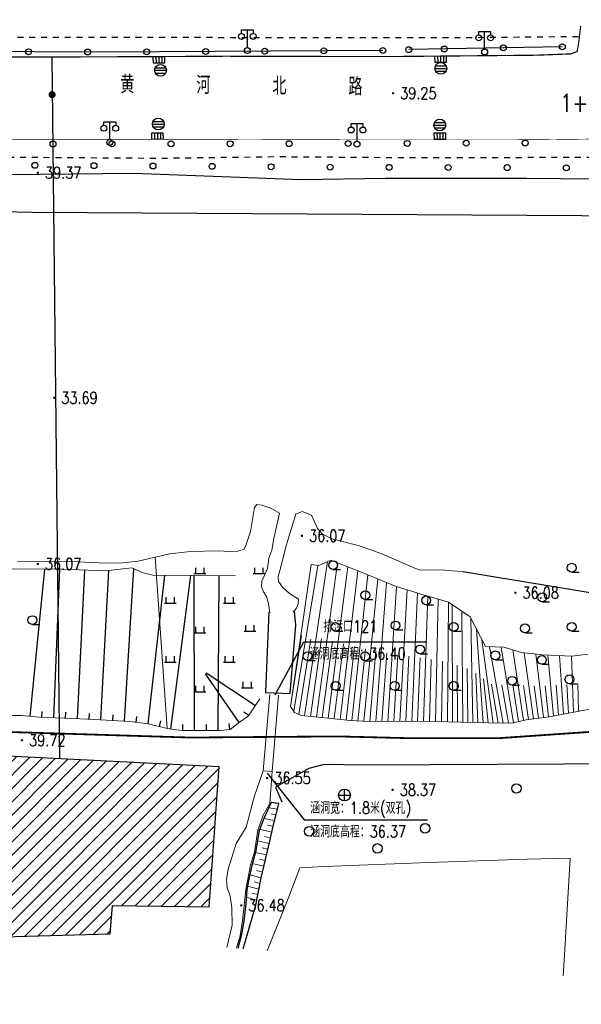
# Model space of a CAD drawing. Extents: x 39508475 to 39522402, y 3783947 to 3795549.
# Tile 57 of 256: x 39510798 to 39510893, y 3794288 to 3794455. Entities that reach past the tile are written whole.
import ezdxf
from ezdxf.enums import TextEntityAlignment as Align

# ---------------------------------------------------------------- set-up
doc = ezdxf.new("R2010")
doc.units = 0
doc.linetypes.add('X3', pattern=[5, 4, -1])
doc.linetypes.add('X6', pattern=[2, 1, -1])
doc.layers.get('0').update_dxf_attribs({"linetype": 'CONTINUOUS'})
doc.layers.add('ASSIST', color=7, linetype='CONTINUOUS', plot=False)
for name, color, linetype in [('COMPONENT', 7, 'CONTINUOUS'), ('DLDW', 14, 'CONTINUOUS'), ('DLSS', 4, 'CONTINUOUS'), ('DMTZ', 3, 'CONTINUOUS'), ('GCD', 1, 'CONTINUOUS'), ('JMD', 6, 'CONTINUOUS'), ('SXSS', 5, 'CONTINUOUS'), ('ZBTZ', 3, 'CONTINUOUS'), ('断面线', 2, 'CONTINUOUS')]:
    doc.layers.add(name, color=color, linetype=linetype)
doc.styles.add('HZ', font='rs', dxfattribs={"width": 0.8, "bigfont": 'hztxt'})
doc.linetypes.add('10411', pattern='A,2,[150,AAA.SHX,S=1,R=0,X=0,Y=1],2,[151,AAA.SHX,S=1,R=0,X=0,Y=3],1e-11', length=4)
doc.linetypes.add('10421', pattern='A,2,[150,AAA.SHX,S=1,R=0,X=0,Y=1],1e-11', length=2)
doc.linetypes.add('10422', pattern='A,2,[150,AAA.SHX,S=1,R=0,X=0,Y=1],2,[177,AAA.SHX,S=1,R=0,X=0,Y=0.8],1e-09', length=4)
doc.linetypes.add('X4', pattern='A,0,-1e-09,[149,symbolx.shx,S=0.15,R=0,X=0,Y=0],-1.6', length=1.6)

# ---------------------------------------------------------------- blocks, each defined once
blk = doc.blocks.new('9330003')
at = {"color": 0}
blk.add_line((0, -0.75), (1.25, -0.75), dxfattribs=at)
blk.add_circle((0, 0), 0.75, dxfattribs=at)
blk = doc.blocks.new('9120003')
at = {"color": 0}
for p, q in [((-1, 0), (1, 0)), ((-0.7, 0), (-0.7, 1)), ((0.7, 0), (0.7, 1))]:
    blk.add_line(p, q, dxfattribs=at)
blk = doc.blocks.new('gc097')
for p, q in [((-1, 2.9), (-1, 3.5)), ((-1, 3.5), (1, 3.5)), ((0, 0.5), (0, 3.5)), ((1, 3.5), (1, 2.9))]:
    blk.add_line(p, q)
for centre in [(-1, 2.4), (1, 2.4), (0, 0)]:
    blk.add_circle(centre, 0.5)
blk = doc.blocks.new('gc170')
at = {"linetype": 'Continuous'}
blk.add_circle((0, 0), 0.5, dxfattribs=at)
blk = doc.blocks.new('gcbj0104')
for p, q in [((-0.5, 0.5), (-0.5, -0.5)), ((0, 0.5), (0, -0.5)), ((0.5, 0.5), (0.5, -0.5))]:
    blk.add_line(p, q)
blk.add_lwpolyline([(-1, 0.5), (-1, -0.5), (1, -0.5), (1, 0.5)], close=True)
blk = doc.blocks.new('gcbj0103')
for p, q in [((-1, 0), (1, 0)), ((-0.9, 0.43), (0.9, 0.43)), ((-0.88, -0.47), (0.88, -0.47))]:
    blk.add_line(p, q)
blk.add_circle((0, 0), 1)
blk = doc.blocks.new('gcbj0102')
for p, q in [((-1, 0), (1, 0)), ((0, -1), (0, 1))]:
    blk.add_line(p, q)
blk.add_circle((0, 0), 1)
blk = doc.blocks.new('gc122')
blk.add_circle((0, 0), 0.8)
blk = doc.blocks.new('gc200')
at = {"const_width": 0.2}
blk.add_lwpolyline([(-0.1, 0, 1), (0.1, 0, 1)], format="xyb", close=True, dxfattribs=at)

msp = doc.modelspace()

# ---------------------------------------------------------------- hatches: boundary and pattern name
at = {"layer": 'JMD', "linetype": 'Continuous'}
h = msp.add_hatch(dxfattribs=at)
h.set_pattern_fill('411B', color=256, style=0)
h.set_pattern_definition([(45, (39000000, 0), (-1.1313708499, 1.1313708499), [])])
h.paths.add_polyline_path([(39510722.40369, 3794297.28646), (39510813.24724, 3794299.80283), (39510813.66684, 3794304.62588), (39510830.03127, 3794304.41618), (39510831.70967, 3794328.11203), (39510768.76956, 3794331.2575), (39510768.88574, 3794327.77322), (39510717.80205, 3794325.90773), (39510717.80205, 3794297.09174)])

# ---------------------------------------------------------------- linework, layer by layer
at = {"color": 6, "linetype": 'Continuous'}
for p, q in [((39510841.18489, 3794340.26075), (39510846.05543, 3794349.25588)), ((39510846.05543, 3794349.25588), (39510866.90543, 3794349.25588)), ((39510839.86084, 3794327.00583), (39510846.13104, 3794319.14498)), ((39510846.13104, 3794319.14498), (39510866.98104, 3794319.14498))]:
    msp.add_line(p, q, dxfattribs=at)
at = {"layer": 'ASSIST', "linetype": 'Continuous', "flags": 128}
for points in [[(39510859.43897, 3794449.36775), (39510812.05619, 3794449.09082), (39510753.63243, 3794449.36553), (39510710.40602, 3794449.08859), (39510663.77996, 3794448.81231), (39510628.72779, 3794448.81231), (39510579.35106, 3794449.08969), (39510523.44534, 3794448.95433), (39510443.84353, 3794448.81497), (39510404.70219, 3794448.6765), (39510382.5348, 3794452.27673), (39510379.48679, 3794452.27673), (39510338.15234, 3794452.14627), (39510305.95415, 3794452.28585), (39510274.36564, 3794449.37797), (39510224.43076, 3794444.24901), (39510215.51537, 3794442.72361), (39510176.30681, 3794434.8308), (39510114.86409, 3794428.59674), (39510082.39132, 3794425.40747)], [(39510889.84178, 3794449.9897), (39510863.83015, 3794449.49919)]]:
    msp.add_lwpolyline(points, dxfattribs=at)
at = {"layer": 'ASSIST', "linetype": 'X4', "lineweight": 0}
msp.add_lwpolyline([(39510834.48508, 3794360.44835), (39510820.502, 3794360.52), (39510818.87, 3794360.931), (39510816.945, 3794361.78), (39510812.475, 3794361.274), (39510805.097, 3794361.539), (39510796.945, 3794361.637), (39510788.931, 3794361.264), (39510781.725, 3794360.648), (39510780.408, 3794360.596), (39510779.393, 3794359.546)], dxfattribs=at)
at = {"layer": 'DLSS', "linetype": 'X6', "flags": 128}
for points in [[(39510892.56375, 3794451.68022), (39510874.84713, 3794451.51525), (39510839.3146, 3794451.51587), (39510806.98539, 3794451.57112), (39510778.18036, 3794451.46194), (39510742.48863, 3794451.40633), (39510713.12321, 3794451.18593), (39510678.31982, 3794451.07594), (39510659.47566, 3794451.02113), (39510637.55522, 3794451.29573), (39510611.23454, 3794450.85616), (39510586.76405, 3794450.91045), (39510551.96356, 3794450.91063), (39510519.63337, 3794450.69049), (39510513.639, 3794451.06402), (39510460.3109, 3794451.60663), (39510401.62215, 3794451.01487), (39510395.79846, 3794452.00139), (39510381.65767, 3794454.57221), (39510376.62363, 3794454.47356), (39510329.0043, 3794454.47419), (39510304.97034, 3794454.17792), (39510262.49479, 3794450.12287), (39510218.31488, 3794445.17948), (39510178.40602, 3794437.57295), (39510168.04183, 3794436.58642), (39510121.39143, 3794431.35246), (39510076.61719, 3794426.61049)], [(39509114.05604, 3794290.33142), (39509112.24991, 3794295.83282), (39509112.1639, 3794300.73249), (39509115.17413, 3794309.24247), (39509120.24853, 3794313.1966), (39509122.14067, 3794314.05619), (39509132.37548, 3794314.57195), (39509159.20957, 3794317.32265), (39509189.76964, 3794320.25811), (39509213.70529, 3794322.58523), (39509234.28659, 3794324.74112), (39509259.26076, 3794326.89452), (39509287.06643, 3794329.74057), (39509297.9893, 3794330.5142), (39509318.14864, 3794332.83689), (39509350.33947, 3794335.93364), (39509384.6139, 3794339.4617), (39509418.97552, 3794342.56176), (39509445.91722, 3794344.97718), (39509470.5421, 3794347.30181), (39509492.58016, 3794349.62934), (39509517.37924, 3794352.03979), (39509558.77979, 3794355.99696), (39509584.87378, 3794358.92856), (39509614.7487, 3794361.76811), (39509642.81294, 3794364.61154), (39509666.41218, 3794366.84787), (39509694.74334, 3794369.51619), (39509724.44053, 3794372.26882), (39509742.43872, 3794374.16158), (39509776.0113, 3794377.43301), (39509804.43055, 3794380.3613), (39509828.79315, 3794382.59707), (39509851.696, 3794385.09155), (39509877.43497, 3794387.84556), (39509900.33763, 3794389.82496), (39509921.34805, 3794391.97878), (39509959.05459, 3794395.24647), (39509980.92335, 3794397.65886), (39510005.89307, 3794399.55024), (39510029.41212, 3794402.38952), (39510053.15906, 3794405.4893), (39510069.35519, 3794406.69536), (39510090.36007, 3794409.01888), (39510110.3385, 3794410.91413), (39510135.56217, 3794412.97921), (39510165.00206, 3794416.59047), (39510179.4688, 3794417.53933), (39510201.93835, 3794419.94799), (39510211.67389, 3794420.80772), (39510215.28617, 3794420.89368), (39510220.36058, 3794420.37792), (39510227.77585, 3794419.60457), (39510232.50622, 3794419.60457), (39510243.70161, 3794420.46223), (39510264.36074, 3794422.52635), (39510286.39943, 3794424.59158), (39510302.15519, 3794426.0551), (39510313.01318, 3794427.00383), (39510323.16198, 3794427.00383), (39510342.10988, 3794427.0902), (39510358.12292, 3794427.17643), (39510367.75567, 3794426.74664), (39510386.3599, 3794427.26267), (39510401.78143, 3794427.2635), (39510407.8019, 3794427.60733), (39510414.08038, 3794428.38097), (39510433.28412, 3794430.18625), (39510439.13257, 3794430.87392), (39510443.34691, 3794430.87392), (39510457.30994, 3794430.87531), (39510482.53471, 3794430.96168), (39510508.18649, 3794431.04736), (39510540.1194, 3794431.04736), (39510559.07547, 3794431.21927), (39510589.8041, 3794430.87571), (39510611.59039, 3794430.87599), (39510628.72725, 3794430.87641), (39510644.67099, 3794431.04763), (39510675.80541, 3794430.78975), (39510703.7148, 3794430.79597), (39510735.4826, 3794431.31173), (39510766.13777, 3794431.39644), (39510796.52455, 3794431.31103), (39510821.50199, 3794431.13952), (39510841.64608, 3794431.39754), (39510865.15551, 3794431.22562), (39510898.04013, 3794431.31144), (39510898.81418, 3794431.99911), (39510923.00767, 3794432.17158), (39510942.55698, 3794431.9137), (39510961.06739, 3794431.9137), (39510991.10671, 3794431.91315), (39511011.9482, 3794432.17075), (39511037.77999, 3794432.34239), (39511063.17658, 3794432.60055), (39511081.10047, 3794432.08479), (39511081.87453, 3794431.31116), (39511101.8427, 3794431.39657), (39511117.7731, 3794431.73943), (39511141.57872, 3794431.77863), (39511222.30607, 3794431.78591), (39511249.35029, 3794431.95585), (39511271.48104, 3794431.95612), (39511288.07744, 3794431.95612), (39511301.68013, 3794431.10642), (39511317.01132, 3794429.57492), (39511319.64684, 3794429.48994), (39511338.71295, 3794426.34277), (39511352.83597, 3794422.76789), (39511369.52188, 3794418.934), (39511394.79447, 3794411.36743), (39511418.11984, 3794403.95633), (39511445.34414, 3794394.85157), (39511474.10351, 3794385.66567), (39511495.04762, 3794379.36546), (39511537.59183, 3794365.75798), (39511568.74567, 3794355.97838), (39511603.81306, 3794344.91644), (39511623.30407, 3794339.20992), (39511650.62245, 3794329.8482), (39511658.18894, 3794327.72395), (39511661.92968, 3794327.0442), (39511677.85959, 3794323.80646), (39511701.0162, 3794320.1447), (39511713.00356, 3794318.70021), (39511726.43622, 3794318.19038), (39511738.20057, 3794318.6151), (39511757.28112, 3794319.54676), (39511766.20789, 3794320.39647), (39511782.10602, 3794322.86059), (39511802.71267, 3794326.26854), (39511834.54072, 3794331.20417), (39511859.47468, 3794334.6113), (39511885.1765, 3794339.03533), (39511910.19709, 3794342.69505), (39511931.73182, 3794345.50192), (39511942.95405, 3794347.71114), (39511962.4587, 3794350.69287), (39511973.00078, 3794352.3073), (39511997.33935, 3794356.14173), (39512018.79276, 3794359.45732), (39512047.22551, 3794363.96524), (39512076.58233, 3794368.56058), (39512100.07722, 3794372.64842), (39512109.04357, 3794374.20188)]]:
    msp.add_lwpolyline(points, dxfattribs=at)
at = {"layer": 'DLSS', "linetype": 'Continuous', "flags": 128}
for points, const_width in [([(39510892.95305, 3794453.52362), (39510892.62175, 3794450.70906), (39510892.34566, 3794449.16382), (39510891.24131, 3794448.7775), (39510885.27778, 3794448.55676), (39510860.45405, 3794448.33183), (39510832.64825, 3794448.38702), (39510810.09929, 3794448.27638), (39510785.94405, 3794448.22084), (39510762.44688, 3794448.11082), (39510737.68169, 3794448.05554), (39510711.04282, 3794447.88838)], 0.2), ([(39510693.11556, 3794434.33472), (39510721.88188, 3794434.24147), (39510748.21319, 3794434.14762), (39510777.16908, 3794434.33442), (39510809.67539, 3794434.33396), (39510823.82721, 3794434.33426), (39510852.30955, 3794434.24116), (39510883.7815, 3794434.24146), (39510917.1395, 3794434.61761), (39510947.50306, 3794434.43051), (39510979.28112, 3794434.43096), (39511017.51378, 3794434.71085), (39511062.95499, 3794434.33485), (39511098.74582, 3794434.61595), (39511125.91845, 3794435.08415), (39511152.90782, 3794434.8038), (39511179.23538, 3794434.7092)], 0.1)]:
    msp.add_lwpolyline(points, dxfattribs=dict(at, const_width=const_width))
at = {"layer": 'DLSS', "linetype": 'Continuous', "lineweight": 0}
for points in [[(39510840.301, 3794340.366), (39510839.178, 3794327.396)], [(39510840.676, 3794327.298), (39510841.794, 3794340.208)]]:
    msp.add_lwpolyline(points, dxfattribs=at)
at = {"layer": 'DLSS', "linetype": 'X3', "const_width": 0.3, "flags": 128}
msp.add_lwpolyline([(39509115.83491, 3794201.06317), (39509126.55477, 3794210.45786), (39509130.51645, 3794212.39892), (39509159.51346, 3794215.03875), (39509207.40211, 3794218.07486), (39509225.30682, 3794219.3266), (39509228.88011, 3794222.19936), (39509238.6678, 3794234.85502), (39509242.86251, 3794239.51355), (39509257.02184, 3794243.48767), (39509261.91569, 3794243.64296), (39509289.12945, 3794241.93669), (39509315.64685, 3794240.14964), (39509332.75644, 3794241.46991), (39509358.18356, 3794240.22775), (39509379.27259, 3794241.62566), (39509386.18611, 3794243.10086), (39509391.15764, 3794243.10086), (39509400.47925, 3794243.02322), (39509412.38861, 3794242.17313), (39509417.74853, 3794241.62963), (39509421.7879, 3794241.78491), (39509427.69158, 3794242.4837), (39509444.41727, 3794243.49631), (39509465.80709, 3794243.8098), (39509489.91103, 3794245.05208), (39509517.2818, 3794246.99312), (39509553.9022, 3794250.41078), (39509589.12197, 3794254.9263), (39509630.63833, 3794256.99329), (39509680.16049, 3794263.82929), (39509707.62118, 3794265.56804), (39509737.86388, 3794269.93302), (39509794.70316, 3794276.15403), (39509850.66557, 3794282.62754), (39509880.16374, 3794286.35696), (39509954.7622, 3794297.42352), (39509964.21347, 3794301.81731), (39509969.9282, 3794302.14685), (39509974.54394, 3794302.14685), (39509978.17059, 3794302.14685), (39510023.11311, 3794305.38856), (39510088.4093, 3794314.72115), (39510113.14818, 3794318.86658), (39510126.22235, 3794322.50133), (39510146.96289, 3794323.37704), (39510152.85059, 3794324.06937), (39510158.39196, 3794324.24245), (39510167.13694, 3794324.58862), (39510192.46151, 3794325.19962), (39510213.7981, 3794325.72108), (39510219.59923, 3794326.67304), (39510232.6734, 3794327.45191), (39510260.06199, 3794328.23403), (39510275.49099, 3794329.01616), (39510282.07137, 3794329.01616), (39510298.4572, 3794329.01616), (39510315.18874, 3794329.96812), (39510324.10689, 3794330.66045), (39510329.9946, 3794331.09316), (39510345.52681, 3794332.48107), (39510368.32346, 3794333.43303), (39510394.05735, 3794334.64786), (39510406.00594, 3794336.3787), (39510417.98073, 3794338.02494), (39510452.54562, 3794337.59495), (39510479.78196, 3794337.59495), (39510543.88737, 3794336.29021), (39510556.54105, 3794336.29021), (39510581.31334, 3794336.5755), (39510618.07159, 3794335.43437), (39510652.44832, 3794335.43437), (39510686.25779, 3794334.29324), (39510720.16144, 3794334.10306), (39510731.95885, 3794334.10306), (39510761.49667, 3794334.57853), (39510795.67906, 3794334.00867), (39510826.72559, 3794333.05773), (39510851.78793, 3794333.24763), (39510863.29993, 3794332.96235), (39510872.81399, 3794332.96235), (39510879.28354, 3794332.96235), (39510904.25142, 3794334.68248), (39510911.4821, 3794334.68248), (39510945.95909, 3794333.15468), (39510980.63469, 3794333.24978), (39511012.8349, 3794333.44196), (39511047.12356, 3794333.63215), (39511082.55429, 3794334.48799), (39511110.90615, 3794335.43893), (39511139.01686, 3794333.15668), (39511167.68643, 3794331.15756), (39511206.73306, 3794327.91649), (39511240.07003, 3794325.43789), (39511276.54237, 3794319.63185), (39511308.7302, 3794313.92021), (39511343.5952, 3794306.68404), (39511391.97605, 3794294.40404), (39511438.25927, 3794284.49665), (39511464.71904, 3794278.31282), (39511487.58485, 3794272.97939), (39511519.49325, 3794265.93385), (39511557.88793, 3794257.24632), (39511582.13035, 3794253.86736), (39511626.90746, 3794244.6447), (39511638.75233, 3794243.03028), (39511652.34701, 3794240.60866), (39511681.84907, 3794233.47304), (39511694.36696, 3794234.68385), (39511704.89158, 3794235.23448), (39511713.97404, 3794237.88499), (39511732.37087, 3794243.38601), (39511778.62181, 3794247.98241), (39511821.93597, 3794253.29104), (39511832.70661, 3794255.42448), (39511837.05448, 3794256.48442), (39511843.94745, 3794257.22638), (39511884.35086, 3794263.798), (39511944.43671, 3794272.07796), (39511959.43624, 3794278.03052), (39511964.42039, 3794279.51443), (39511972.798, 3794281.8463), (39511984.56908, 3794284.07217), (39512007.92628, 3794289.3808), (39512054.95431, 3794294.47983), (39512090.72123, 3794299.15106), (39512102.49231, 3794301.16494), (39512112.4606, 3794301.58891), (39512113.8392, 3794302.11889)], dxfattribs=at)
at = {"layer": 'DMTZ', "linetype": 'Continuous'}
for p, q in [((39510799.71597, 3794336.62915), (39510802.20782, 3794361.57373)), ((39510803.70671, 3794336.38221), (39510804.72187, 3794361.54351)), ((39510807.70368, 3794336.24884), (39510808.96157, 3794361.40019)), ((39510811.69825, 3794336.04071), (39510813.05541, 3794361.3397)), ((39510815.69138, 3794335.80652), (39510817.24306, 3794361.64854)), ((39510819.6697, 3794335.40014), (39510822.53249, 3794360.5096)), ((39510823.55729, 3794334.47819), (39510826.92504, 3794360.48709)), ((39510827.54599, 3794334.27454), (39510827.50112, 3794360.48414)), ((39510831.54592, 3794334.25565), (39510831.71432, 3794360.46255)), ((39510835.13375, 3794335.61624), (39510829.37942, 3794343.84799)), ((39510837.85629, 3794338.45021), (39510829.50974, 3794343.98159)), ((39510801.70834, 3794336.46284), (39510801.74865, 3794337.46202)), ((39510805.70618, 3794336.34874), (39510805.75613, 3794337.34749)), ((39510809.70113, 3794336.14785), (39510809.75469, 3794337.14641)), ((39510836.75145, 3794336.78308), (39510835.91788, 3794337.33549)), ((39510813.69497, 3794335.92639), (39510813.75491, 3794336.92459)), ((39510817.68257, 3794335.6267), (39510817.79585, 3794336.62026)), ((39510821.60614, 3794334.90139), (39510821.85805, 3794335.86915)), ((39510825.54599, 3794334.27112), (39510825.54428, 3794335.27112)), ((39510829.54596, 3794334.26854), (39510829.55246, 3794335.26851)), ((39510833.5366, 3794334.42463), (39510833.42845, 3794335.41876))]:
    msp.add_line(p, q, dxfattribs=at)
at = {"layer": 'DMTZ', "linetype": '10411', "flags": 128}
for points in [[(39511126.17757, 3794422.45692), (39511097.01308, 3794424.83531), (39511062.04215, 3794426.20657), (39511026.71217, 3794425.79598), (39510999.9646, 3794426.20767), (39510965.6843, 3794425.7951), (39510924.56173, 3794427.30037), (39510883.72301, 3794427.71117), (39510859.86415, 3794427.71249), (39510845.62261, 3794427.43876), (39510817.23858, 3794428.53498), (39510780.36065, 3794428.12461), (39510746.23001, 3794427.98818), (39510742.02145, 3794428.20882)], [(39510976.66082, 3794322.4047), (39510972.57742, 3794329.59574), (39510959.45195, 3794328.7952), (39510942.77617, 3794328.90343), (39510912.84107, 3794328.68615), (39510856.08658, 3794328.36146), (39510849.48125, 3794328.46969), (39510846.88242, 3794327.8203), (39510841.267, 3794324.68), (39510842.33448, 3794322.19228)]]:
    msp.add_lwpolyline(points, dxfattribs=at)
at = {"layer": 'DMTZ', "linetype": 'Continuous', "lineweight": 0}
for points in [[(39510894.528, 3794337.849), (39510887.632, 3794336.567), (39510883.724, 3794336.051), (39510881.584, 3794335.562), (39510879.652, 3794335.467), (39510874.942, 3794335.607), (39510872.667, 3794335.657), (39510870.392, 3794335.707), (39510864.526, 3794335.831), (39510857.128, 3794335.776), (39510853.858, 3794335.93), (39510851.271, 3794336.246), (39510847.913, 3794336.575), (39510845.674, 3794336.789), (39510844.482, 3794337.31), (39510843.783, 3794338.327), (39510847.276, 3794362.355), (39510848.591, 3794362.155), (39510850.605, 3794363.066), (39510855.965, 3794360.998), (39510861.713, 3794358.613), (39510866.352, 3794357.236), (39510870.551, 3794355.955), (39510874.21, 3794353.464), (39510876.815, 3794348.448), (39510879.931, 3794348.345), (39510882.95, 3794347.464), (39510886.535, 3794347.068), (39510891.449, 3794346.813), (39510894.185, 3794347.153)], [(39510844.356, 3794337.494), (39510848.409, 3794362.182)], [(39510846.17, 3794336.742), (39510850.092, 3794362.834)], [(39510848.184, 3794336.548), (39510851.79, 3794362.609)], [(39510850.196, 3794336.351), (39510853.499, 3794361.949)], [(39510852.207, 3794336.132), (39510855.209, 3794361.29)], [(39510854.217, 3794335.913), (39510856.909, 3794360.606)], [(39510856.237, 3794335.818), (39510858.602, 3794359.904)], [(39510858.258, 3794335.784), (39510860.082, 3794359.29)], [(39510860.281, 3794335.799), (39510861.777, 3794358.594)], [(39510862.303, 3794335.814), (39510863.534, 3794358.072)], [(39510864.326, 3794335.83), (39510865.291, 3794357.551)], [(39510866.348, 3794335.792), (39510867.046, 3794357.024)], [(39510868.37, 3794335.75), (39510868.799, 3794356.49)], [(39510870.392, 3794335.707), (39510870.551, 3794355.955)], [(39510871.251, 3794335.688), (39510871.172, 3794355.532)], [(39510872.971, 3794335.65), (39510872.829, 3794354.405)], [(39510874.69, 3794335.613), (39510874.363, 3794353.17)], [(39510843.783, 3794338.327), (39510845.643, 3794350.324)], [(39510876.41, 3794335.564), (39510875.286, 3794351.391)], [(39510845.204, 3794336.994), (39510847.231, 3794349.725)], [(39510847.177, 3794336.645), (39510849.056, 3794349.792)], [(39510849.19, 3794336.45), (39510850.917, 3794349.364)], [(39510851.203, 3794336.253), (39510852.778, 3794348.936)], [(39510878.129, 3794335.513), (39510876.21, 3794349.613)], [(39510853.211, 3794336.009), (39510854.637, 3794348.483)], [(39510855.227, 3794335.866), (39510856.491, 3794348.06)], [(39510857.247, 3794335.777), (39510858.242, 3794347.709)], [(39510859.27, 3794335.792), (39510860.099, 3794347.365)], [(39510861.292, 3794335.807), (39510861.974, 3794347.07)], [(39510879.848, 3794335.477), (39510877.505, 3794348.425)], [(39510881.566, 3794335.562), (39510879.508, 3794348.359)], [(39510883.243, 3794335.941), (39510881.448, 3794347.902)], [(39510884.94, 3794336.211), (39510883.386, 3794347.416)], [(39510886.645, 3794336.436), (39510885.377, 3794347.196)], [(39510888.344, 3794336.699), (39510887.373, 3794347.024)], [(39510863.314, 3794335.822), (39510863.863, 3794346.817)], [(39510865.337, 3794335.814), (39510865.753, 3794346.552)], [(39510867.359, 3794335.771), (39510867.64, 3794346.264)], [(39510869.381, 3794335.728), (39510869.528, 3794345.975)], [(39510872.111, 3794335.669), (39510872.056, 3794345.319)], [(39510890.036, 3794337.013), (39510889.374, 3794346.921)], [(39510891.726, 3794337.328), (39510891.374, 3794346.817)], [(39510873.831, 3794335.632), (39510873.744, 3794344.736)], [(39510875.55, 3794335.589), (39510875.188, 3794343.935)], [(39510877.269, 3794335.538), (39510876.509, 3794343.02)], [(39510878.988, 3794335.487), (39510877.83, 3794342.106)], [(39510880.707, 3794335.519), (39510879.607, 3794341.956)], [(39510882.405, 3794335.75), (39510881.445, 3794341.966)], [(39510890.881, 3794337.171), (39510890.628, 3794342.02)], [(39510892.572, 3794337.485), (39510892.47, 3794342.206)], [(39510884.088, 3794336.099), (39510883.248, 3794341.86)], [(39510885.793, 3794336.324), (39510885.087, 3794341.815)], [(39510887.498, 3794336.549), (39510886.936, 3794341.817)], [(39510889.19, 3794336.856), (39510888.782, 3794341.914)], [(39510781.758, 3794335.959), (39510784.65, 3794335.978), (39510788.138, 3794336.086), (39510790.623, 3794336.293), (39510794.038, 3794336.618), (39510796.145, 3794336.811), (39510798.296, 3794336.771), (39510801.159, 3794336.485), (39510803.935, 3794336.373), (39510805.461, 3794336.361), (39510809.4, 3794336.164), (39510812.569, 3794335.994), (39510816.566, 3794335.754), (39510819.706, 3794335.396), (39510822.91, 3794334.562), (39510824.053, 3794334.414), (39510825.477, 3794334.271), (39510828.398, 3794334.276), (39510829.936, 3794334.266), (39510831.959, 3794334.253), (39510833.586, 3794334.43), (39510834.936, 3794335.478), (39510836.707, 3794336.716), (39510838.607, 3794339.583)], [(39510894.528, 3794337.849), (39510887.632, 3794336.567), (39510883.724, 3794336.051), (39510881.584, 3794335.562), (39510879.652, 3794335.467), (39510874.942, 3794335.607), (39510872.667, 3794335.657), (39510870.392, 3794335.707), (39510864.526, 3794335.831), (39510857.128, 3794335.776), (39510853.858, 3794335.93), (39510851.271, 3794336.246), (39510847.913, 3794336.575), (39510845.674, 3794336.789), (39510844.482, 3794337.31), (39510843.783, 3794338.327)]]:
    msp.add_lwpolyline(points, dxfattribs=at)
at = {"layer": 'DMTZ', "linetype": '10422', "flags": 128}
msp.add_lwpolyline([(39510840.1108, 3794354.29482), (39510839.63551, 3794342.22486), (39510839.58314, 3794340.65455), (39510843.72033, 3794340.49752), (39510844.71534, 3794352.06549), (39510844.4535, 3794354.36862)], dxfattribs=at)
at = {"layer": 'JMD', "linetype": 'Continuous', "flags": 128}
msp.add_lwpolyline([(39510722.40369, 3794297.28646), (39510813.24724, 3794299.80283), (39510813.66684, 3794304.62588), (39510830.03127, 3794304.41618), (39510831.70967, 3794328.11203), (39510770.20141, 3794331.19979), (39510768.88574, 3794327.77322), (39510717.80205, 3794325.90773), (39510717.80205, 3794297.09174)], close=True, dxfattribs=at)
at = {"layer": 'SXSS', "linetype": 'Continuous', "flags": 128}
for points in [[(39510742.80115, 3794425.9749), (39510745.54482, 3794423.15024), (39510800.102, 3794421.983), (39510939.669, 3794421.117), (39510997.44098, 3794419.24446)], [(39510872.991, 3794361.173), (39510896.667, 3794357.295)]]:
    msp.add_lwpolyline(points, dxfattribs=at)
at = {"layer": 'SXSS', "linetype": 'Continuous', "lineweight": 0}
for points in [[(39510797.546, 3794362.868), (39510805.452, 3794362.924), (39510812.486, 3794362.572), (39510815.335, 3794362.65), (39510818.023, 3794362.887), (39510823.311, 3794364.174), (39510826.842, 3794364.572), (39510831.682, 3794364.667), (39510833.339, 3794364.525), (39510834.879, 3794364.6), (39510835.968, 3794364.95), (39510836.258, 3794365.547), (39510837.039, 3794367.917), (39510837.73, 3794372.002), (39510838.093, 3794372.482), (39510838.95, 3794372.396), (39510840.477, 3794371.861), (39510841.946, 3794371.049), (39510840.994, 3794366.761), (39510840.634, 3794364.783), (39510840.156, 3794363.446), (39510839.912, 3794361.672), (39510838.956, 3794359.534), (39510838.885, 3794358.575), (39510839.25, 3794357.703), (39510839.76, 3794356.934), (39510840.082, 3794355.728), (39510840.284, 3794354.148)], [(39510844.28, 3794354.256), (39510844.792, 3794354.966), (39510845.11, 3794355.678), (39510845.182, 3794356.463), (39510843.625, 3794357.42), (39510842.461, 3794358.508), (39510841.762, 3794359.466), (39510841.687, 3794360.338), (39510842.179, 3794361.981), (39510843.132, 3794365.732), (39510844.693, 3794370.88), (39510845.783, 3794371.332), (39510847.339, 3794370.709), (39510848.36, 3794368.458), (39510849.16, 3794367.559), (39510850.775, 3794366.704), (39510855.239, 3794365.563), (39510857.754, 3794364.724), (39510859.965, 3794363.899), (39510864.953, 3794361.669), (39510865.84, 3794361.365), (39510867.904, 3794361.441), (39510869.953, 3794361.401), (39510871.102, 3794361.258), (39510872.991, 3794361.173)], [(39510841.816, 3794321.896), (39510841.184, 3794321.973)], [(39510835.80007, 3794297.28322), (39510837.922, 3794304.701), (39510838.815, 3794309.324), (39510840.298, 3794315.543), (39510840.93, 3794318.285), (39510841.799, 3794321.829), (39510841.816, 3794321.896)], [(39510841.579, 3794320.93), (39510840.123, 3794321.158)], [(39510841.105, 3794318.999), (39510839.265, 3794319.373)], [(39510841.342, 3794319.965), (39510840.518, 3794320.115)], [(39510840.648, 3794317.064), (39510838.562, 3794317.522)], [(39510840.872, 3794318.033), (39510839.892, 3794318.24)], [(39510840.199, 3794315.127), (39510838.209, 3794315.577)], [(39510840.425, 3794316.095), (39510839.395, 3794316.325)], [(39510839.738, 3794313.192), (39510837.894, 3794313.622)], [(39510839.968, 3794314.16), (39510839.01, 3794314.379)], [(39510839.507, 3794312.225), (39510838.56, 3794312.449)], [(39510839.83596, 3794296.94328), (39510843.53, 3794306.077), (39510845.367, 3794310.977), (39510849.567, 3794311.231), (39510867.21, 3794311.885), (39510883.907, 3794312.478), (39510891.188, 3794312.65), (39510890.198, 3794296.24), (39510889.98525, 3794292.71931)], [(39510839.276, 3794311.258), (39510837.33, 3794311.723)], [(39510839.046, 3794310.291), (39510838.075, 3794310.525)], [(39510838.815, 3794309.324), (39510836.91, 3794309.789)], [(39510838.631, 3794308.37), (39510837.675, 3794308.612)], [(39510838.446, 3794307.415), (39510836.538, 3794307.919)], [(39510838.078, 3794305.507), (39510836.306, 3794306.03)], [(39510838.262, 3794306.461), (39510837.325, 3794306.72)]]:
    msp.add_lwpolyline(points, dxfattribs=at)
at = {"layer": 'SXSS', "linetype": '10421', "lineweight": 0}
msp.add_lwpolyline([(39510834.68306, 3794297.3773), (39510835.256, 3794299.509), (39510835.688, 3794302.009), (39510836.217, 3794307.315), (39510837.039, 3794311.443), (39510837.704, 3794313.683), (39510838.294, 3794317.375), (39510839.176, 3794319.891), (39510840.278, 3794321.913), (39510840.676, 3794327.298), (39510839.178, 3794327.396), (39510837.703, 3794323.217), (39510836.302, 3794317.895), (39510834.577, 3794315.116), (39510833.261, 3794310.798), (39510832.959, 3794309.01), (39510833.063, 3794307.658), (39510833.589, 3794306.191), (39510833.882, 3794304.23), (39510833.902, 3794301.309), (39510832.99138, 3794297.51978)], dxfattribs=at)
at = {"layer": 'SXSS'}
msp.add_lwpolyline([(39510835.80007, 3794297.28322), (39510837.922, 3794304.701), (39510838.815, 3794309.324), (39510840.298, 3794315.543), (39510840.93, 3794318.285), (39510841.799, 3794321.829), (39510841.816, 3794321.896), (39510840.552, 3794322.051), (39510839.261, 3794319.365), (39510838.488, 3794317.326), (39510837.899, 3794313.638), (39510837.233, 3794311.395), (39510836.91, 3794309.789), (39510836.817, 3794309.355), (39510836.415, 3794307.287), (39510836.216, 3794304.984), (39510835.886, 3794301.981), (39510835.453, 3794299.475), (39510834.88554, 3794297.36024)], dxfattribs=at)
at = {"layer": 'ZBTZ', "color": 114, "linetype": 'X4', "lineweight": 0, "true_color": 0x009944}
msp.add_lwpolyline([(39510820.884, 3794363.608), (39510822.91, 3794334.562)], dxfattribs=at)
at = {"layer": '断面线', "linetype": 'Continuous', "flags": 128}
msp.add_lwpolyline([(39510803.35065, 3794448.26086), (39510804.70301, 3794329.46778)], dxfattribs=at)

# ---------------------------------------------------------------- block references
at = {"layer": 'COMPONENT', "linetype": 'Continuous', "rotation": 1.103053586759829}
for p in [(39510821.5187, 3794447.76477), (39510869.22221, 3794447.88683), (39510821.26625, 3794434.86619), (39510869.11194, 3794434.86759)]:
    msp.add_blockref('gcbj0104', p, dxfattribs=at)
at = {"layer": 'COMPONENT', "linetype": 'Continuous'}
for name, p in [('gcbj0103', (39510821.79232, 3794446.006, 38.889)), ('gcbj0103', (39510869.25782, 3794446.32775, 38.889)), ('gcbj0103', (39510821.40851, 3794436.90859, 38.889)), ('gcbj0103', (39510869.08643, 3794436.73466, 38.889)), ('gcbj0102', (39510852.948, 3794323.318, 39.172))]:
    msp.add_blockref(name, p, dxfattribs=at)
at = {"layer": 'DLDW', "linetype": 'Continuous'}
for p in [(39510836.49451, 3794449.3427), (39510876.68854, 3794449.0981), (39510813.19379, 3794433.79338), (39510855.06584, 3794433.49362)]:
    msp.add_blockref('gc097', p, dxfattribs=at)
at = {"layer": 'GCD', "linetype": 'Continuous'}
ref = msp.add_blockref('gc200', (39510861.1699, 3794442.119, 39.249), dxfattribs=at)
ref.add_attrib('height', '39.25', dxfattribs={"linetype": 'Continuous', "height": 2, "style": 'HZ', "width": 0.8}).set_placement((39510862.3699, 3794442.119, 39.249), align=Align.MIDDLE_LEFT)
ref = msp.add_blockref('gc200', (39510801.0153, 3794428.674, 39.366), dxfattribs=at)
ref.add_attrib('height', '39.37', dxfattribs={"linetype": 'Continuous', "height": 2, "style": 'HZ', "width": 0.8}).set_placement((39510802.2153, 3794428.674, 39.366), align=Align.MIDDLE_LEFT)
ref = msp.add_blockref('gc200', (39510803.7714, 3794390.562, 33.69), dxfattribs=at)
ref.add_attrib('height', '33.69', dxfattribs={"linetype": 'Continuous', "height": 2, "style": 'HZ', "width": 0.8}).set_placement((39510804.9714, 3794390.562, 33.69), align=Align.MIDDLE_LEFT)
ref = msp.add_blockref('gc200', (39510845.7446, 3794367.213, 36.07), dxfattribs=at)
ref.add_attrib('height', '36.07', dxfattribs={"linetype": 'Continuous', "height": 2, "style": 'HZ', "width": 0.8}).set_placement((39510846.9446, 3794367.213, 36.07), align=Align.MIDDLE_LEFT)
ref = msp.add_blockref('gc200', (39510801.0191, 3794362.438, 36.07), dxfattribs=at)
ref.add_attrib('height', '36.07', dxfattribs={"linetype": 'Continuous', "height": 2, "style": 'HZ', "width": 0.8}).set_placement((39510802.2191, 3794362.438, 36.07), align=Align.MIDDLE_LEFT)
ref = msp.add_blockref('gc200', (39510881.8939, 3794357.569, 36.08), dxfattribs=at)
ref.add_attrib('height', '36.08', dxfattribs={"linetype": 'Continuous', "height": 2, "style": 'HZ', "width": 0.8}).set_placement((39510883.0939, 3794357.569, 36.08), align=Align.MIDDLE_LEFT)
ref = msp.add_blockref('gc200', (39510798.3207, 3794332.591, 39.72), dxfattribs=at)
ref.add_attrib('height', '39.72', dxfattribs={"linetype": 'Continuous', "height": 2, "style": 'HZ', "width": 0.8}).set_placement((39510799.5207, 3794332.591, 39.72), align=Align.MIDDLE_LEFT)
ref = msp.add_blockref('gc200', (39510839.8561, 3794326.209, 36.547), dxfattribs=at)
ref.add_attrib('height', '36.55', dxfattribs={"linetype": 'Continuous', "height": 2, "style": 'HZ', "width": 0.8}).set_placement((39510841.0561, 3794326.209, 36.547), align=Align.MIDDLE_LEFT)
ref = msp.add_blockref('gc200', (39510861.0972, 3794324.2, 38.367), dxfattribs=at)
ref.add_attrib('height', '38.37', dxfattribs={"linetype": 'Continuous', "height": 2, "style": 'HZ', "width": 0.8}).set_placement((39510862.2972, 3794324.2, 38.367), align=Align.MIDDLE_LEFT)
ref = msp.add_blockref('gc200', (39510835.4646, 3794304.651, 36.48), dxfattribs=at)
ref.add_attrib('height', '36.48', dxfattribs={"linetype": 'Continuous', "height": 2, "style": 'HZ', "width": 0.8}).set_placement((39510836.6646, 3794304.651, 36.48), align=Align.MIDDLE_LEFT)
at = {"layer": 'ZBTZ', "linetype": 'Continuous'}
for p, rotation in [((39510879.84356, 3794449.80116), 181.0803298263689), ((39510889.84178, 3794449.9897), 181.0803298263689), ((39510799.43992, 3794449.15014), 179.7305924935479), ((39510809.43981, 3794449.10312), 179.7305924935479), ((39510819.43965, 3794449.13397), 180.334868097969), ((39510829.43948, 3794449.19241), 180.334868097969), ((39510839.43931, 3794449.25086), 180.334868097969), ((39510849.43914, 3794449.3093), 180.334868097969), ((39510859.43897, 3794449.36775), 180.334868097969), ((39510863.83015, 3794449.49919), 181.0803298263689), ((39510869.84534, 3794449.61262), 181.0803298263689), ((39510803.56777, 3794433.5302), 180.0884042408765), ((39510813.56776, 3794433.54563), 180.0884042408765), ((39510823.56775, 3794433.56106), 180.0884042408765), ((39510833.56774, 3794433.57649), 180.0884042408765), ((39510843.56773, 3794433.59192), 180.0884042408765), ((39510853.56771, 3794433.60734), 180.0884042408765), ((39510863.56769, 3794433.6292), 180.1905803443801), ((39510873.56763, 3794433.66247), 180.1905803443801), ((39510883.56758, 3794433.69573), 180.1905803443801), ((39510800.51622, 3794429.92594), 359.6918200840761), ((39510810.51605, 3794429.86649), 359.644006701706), ((39510820.51585, 3794429.80435), 359.644006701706), ((39510830.51566, 3794429.74222), 359.644006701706), ((39510840.51547, 3794429.68009), 359.644006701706), ((39510850.51527, 3794429.61796), 359.644006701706), ((39510860.51519, 3794429.58029), 359.8623180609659), ((39510870.51516, 3794429.55626), 359.8623180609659), ((39510880.51513, 3794429.53223), 359.8623180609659), ((39510890.5151, 3794429.5082), 359.8623180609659)]:
    msp.add_blockref('gc170', p, dxfattribs=dict(at, rotation=rotation))
at = {"layer": 'ZBTZ', "color": 114}
for p in [(39510851.025, 3794362.246), (39510891.435, 3794361.796), (39510856.486, 3794357.161), (39510866.785, 3794356.272), (39510886.436, 3794356.797), (39510800.086, 3794352.936), (39510851.441, 3794351.798), (39510861.587, 3794352.03), (39510871.438, 3794351.798), (39510883.511, 3794351.536), (39510891.435, 3794351.798), (39510865.756, 3794347.966), (39510846.71, 3794346.833), (39510856.441, 3794346.798), (39510878.498, 3794346.957), (39510886.381, 3794346.2), (39510891.043, 3794342.899), (39510851.441, 3794341.799), (39510861.44, 3794341.799), (39510871.438, 3794341.799), (39510881.335, 3794342.663)]:
    msp.add_blockref('9330003', p, dxfattribs=at)
at = {"layer": 'ZBTZ'}
for p in [(39510828.456, 3794360.807), (39510838.454, 3794360.807), (39510823.457, 3794355.807), (39510833.455, 3794355.807), (39510836.954, 3794351.058), (39510828.456, 3794350.808), (39510823.457, 3794345.809), (39510833.455, 3794345.809), (39510836.484, 3794341.49), (39510828.456, 3794340.81)]:
    msp.add_blockref('9120003', p, dxfattribs=at)
at = {"layer": 'ZBTZ', "linetype": 'Continuous'}
for p in [(39510882.07344, 3794324.43255), (39510846.97702, 3794317.18068), (39510866.59543, 3794317.68821), (39510858.52136, 3794314.296)]:
    msp.add_blockref('gc122', p, dxfattribs=at)
at = {"layer": '断面线', "linetype": 'Continuous', "xscale": 3, "yscale": 3, "zscale": 3}
msp.add_blockref('gc200', (39510803.42325, 3794441.88358), dxfattribs=at)

# ---------------------------------------------------------------- texts
at = {"color": 6, "linetype": 'Continuous', "style": 'HZ', "width": 0.8}
for s, p in [('排污口121', (39510849.35307, 3794350.86008)), ('涵洞底高程：36.40', (39510847.05543, 3794346.25588)), ('涵洞宽：1.8米(双孔)', (39510847.13104, 3794320.14498)), ('涵洞底高程：36.37', (39510847.13104, 3794316.14498))]:
    msp.add_text(s, height=2, dxfattribs=at).set_placement(p)
at = {"layer": 'DLSS', "linetype": 'Continuous', "style": 'HZ', "width": 0.8}
for s, p in [('黄', (39510814.9657, 3794442.11086)), ('河', (39510827.84435, 3794441.98709)), ('北', (39510840.72301, 3794441.86332)), ('路', (39510853.60166, 3794441.73955))]:
    msp.add_text(s, height=3, dxfattribs=at).set_placement(p)
at = {"layer": '断面线', "linetype": 'Continuous', "style": 'HZ', "width": 0.8}
msp.add_text('1+800', height=3, dxfattribs=at).set_placement((39510900.39342, 3794440.478), align=Align.MIDDLE_RIGHT)

doc.saveas('drawing.dxf')
